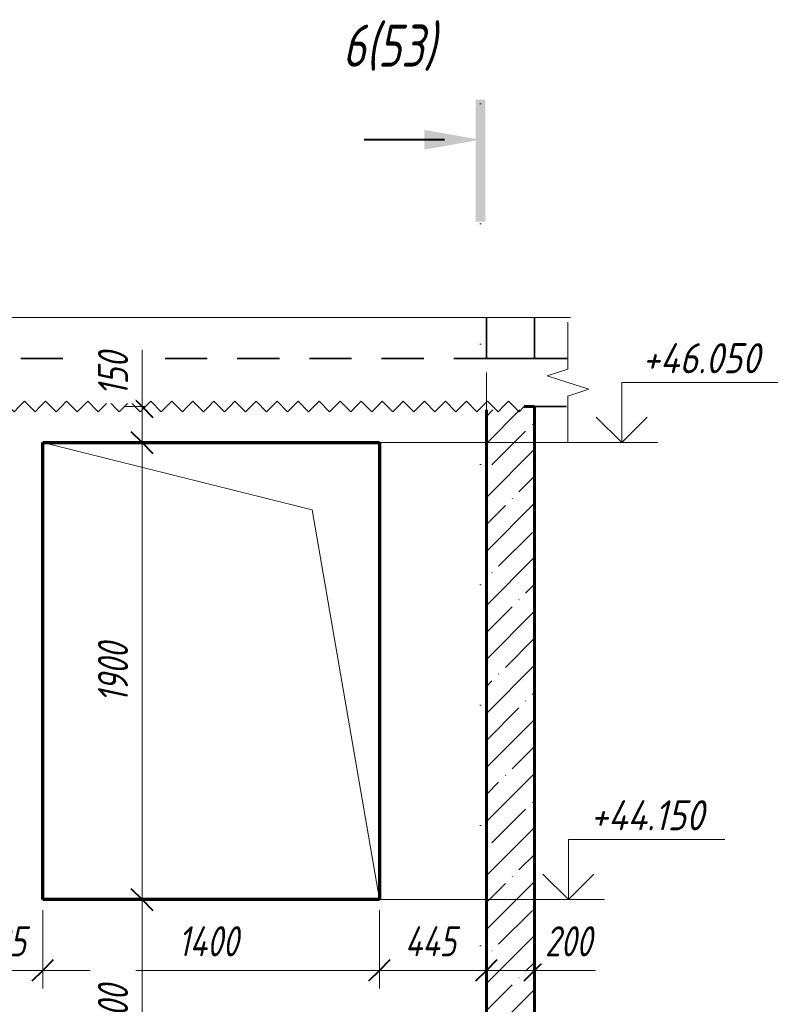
# Model space of a CAD drawing. Header units: millimetres. Extents: x -16800 to 60840, y 40904 to 48090.
# Tile 6 of 19: x 101 to 3297, y 43715 to 47808. Entities that reach past the tile are written whole.
import ezdxf

# ---------------------------------------------------------------- set-up
doc = ezdxf.new("R2010")
doc.units = ezdxf.units.MM
for name, pattern in [('01 Штриховая _4 мм_', [300, 175, -125]), ('ADSK_Линия разреза', [1000, 0, -500, 0, -500]), ('ADSK_Линия сетки', [1250, 1000, -125, 0, -125]), ('ADSK_Невидимые', [250, 150, -100]), ('ADSK_Пунктирная_п5', [250, 0, -250])]:
    doc.linetypes.add(name, pattern=pattern)
for name, color, linetype, lineweight in [('A-____-____-DIMS', 211, 'Continuous', 9), ('A-____-____-DIMS-50', 211, 'Continuous', 9), ('A-____-NOTE-TEXT', 131, 'Continuous', 20), ('A-DETL-GENF-HDLN', 90, 'ADSK_Невидимые', 20), ('A-DETL-GENF-OTLN', 92, 'Continuous', 20), ('A-FLOR-____-MCUT', 192, 'Continuous', 50), ('A-GLAZ-____-OTLN', 151, 'Continuous', 20), ('A-WALL-____-MCUT', 113, 'Continuous', 50), ('A-WALL-____-OTLN', 113, 'Continuous', 20), ('A-WALL-____-PATT', 111, 'Continuous', 50), ('G-____-____-DIMS', 111, 'Continuous', 9), ('G-____-____-SYMB', 111, 'ADSK_Пунктирная_п5', 20), ('S-GRID-____-OTLN', 1, 'Continuous', 9)]:
    doc.layers.add(name, color=color, linetype=linetype, lineweight=lineweight)
doc.styles.add('GOST Common_I_1', font='GOST Common Italic.ttf', dxfattribs={"width": 0.8, "height": 125})
doc.styles.add('GOST Common_I_2', font='GOST Common Italic.ttf', dxfattribs={"width": 0.9, "height": 125})
doc.styles.add('GOST Common_I_3', font='GOST Common Italic.ttf', dxfattribs={"width": 0.8, "height": 175})
doc.dimstyles.new('ADSK_Округление_5мм__Узкий_', dxfattribs={"dimscale": 304.8, "dimtxt": 0.412449, "dimasz": 0.295276, "dimexe": 0.246063, "dimexo": 0.000538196, "dimgap": 0.065617, "dimtad": 1, "dimdec": 0, "dimlfac": 304.8, "dimrnd": 5, "dimdsep": 46, "dimtxsty": 'GOST Common_I_1', "dimblk1": 'OBLIQUE', "dimblk2": 'OBLIQUE', "dimsah": 1, "dimcen": 0.09, "dimdle": 0.246063, "dimazin": 0, "dimtfac": 1, "dimtdec": 4, "dimtix": 1, "dimtmove": 0, "dimatfit": 3, "dimfxl": 1, "dimtvp": 1, "dimtfill": 1, "dimtolj": 1, "dimtzin": 0, "dimlwd": 20, "dimlwe": 20, "dimarcsym": 2})
doc.dimstyles.new('ADSK_Округление_5мм__Узкий__1', dxfattribs={"dimscale": 304.8, "dimtxt": 0.412449, "dimasz": 0.295276, "dimexe": 0.246063, "dimexo": 0.000538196, "dimgap": 0.065617, "dimtad": 1, "dimdec": 0, "dimlfac": 304.8, "dimrnd": 5, "dimdsep": 46, "dimtxsty": 'GOST Common_I_1', "dimblk1": 'OBLIQUE', "dimblk2": 'OBLIQUE', "dimsah": 1, "dimcen": 0.09, "dimdle": 0.246063, "dimazin": 0, "dimtfac": 1, "dimtdec": 4, "dimtix": 1, "dimtmove": 1, "dimatfit": 3, "dimfxl": 1, "dimtvp": 1, "dimtfill": 1, "dimtolj": 1, "dimtzin": 0, "dimlwd": 20, "dimlwe": 20, "dimarcsym": 2})

# ---------------------------------------------------------------- blocks, each defined once
blk = doc.blocks.new('ADSK_Окно_ПроемПрямоугольный - ADSK_Окно_ПроемПрямоугольный-V1-КЖ1_Р_ВЭ15_Опалубка_2')
at = {"layer": 'A-DETL-GENF-HDLN'}
for p, q in [((34135, 46050), (32735, 46050)), ((32735, 46050), (32735, 44150)), ((34135, 44150), (34135, 46050)), ((32735, 44150), (34135, 44150))]:
    blk.add_line(p, q, dxfattribs=at)
at = {"layer": 'A-DETL-GENF-OTLN'}
for p, q in [((33855, 45770), (32735, 46050)), ((34135, 44150), (33855, 45770))]:
    blk.add_line(p, q, dxfattribs=at)
blk = doc.blocks.new('ADSK_Обрыв_Линия - ADSK_Обрыв_линия-1421234-КЖ1_Р_ВЭ15_Опалубка_2')
at = {"layer": 'A-DETL-GENF-OTLN'}
blk.add_line((31160.8, 46570), (34779, 46570), dxfattribs=at)
blk = doc.blocks.new('ADSK_Обрыв_Линия - ADSK_Обрыв_линия-1072157-КЖ1_Р_ВЭ15_Опалубка_2')
at = {"layer": 'A-DETL-GENF-OTLN'}
for p, q in [((26853.8, 43206.3), (26853.8, 43250)), ((26853.8, 43050), (26853.8, 43095))]:
    blk.add_line(p, q, dxfattribs=at)
blk = doc.blocks.new('Последовательность узлов - 3мм масшт 15-V4-КЖ1_Р_ВЭ15_Опалубка_2')
at = {"layer": 'A-DETL-GENF-OTLN'}
for p, q in [((32200, 46200), (32221.9, 46221.9)), ((32265.6, 46178.1), (32221.9, 46221.9)), ((32287.5, 46200), (32309.4, 46221.9)), ((32353.1, 46178.1), (32309.4, 46221.9)), ((32375, 46200), (32396.9, 46221.9)), ((32440.6, 46178.1), (32396.9, 46221.9)), ((32462.5, 46200), (32484.4, 46221.9)), ((32528.1, 46178.1), (32484.4, 46221.9)), ((32550, 46200), (32571.9, 46221.9)), ((32615.6, 46178.1), (32571.9, 46221.9)), ((32637.5, 46200), (32659.4, 46221.9)), ((32703.1, 46178.1), (32659.4, 46221.9)), ((32725, 46200), (32746.9, 46221.9)), ((32790.6, 46178.1), (32746.9, 46221.9)), ((32812.5, 46200), (32834.4, 46221.9)), ((32878.1, 46178.1), (32834.4, 46221.9)), ((32900, 46200), (32921.9, 46221.9)), ((32965.6, 46178.1), (32921.9, 46221.9)), ((32987.5, 46200), (33009.4, 46221.9)), ((33053.1, 46178.1), (33009.4, 46221.9)), ((33075, 46200), (33096.9, 46221.9)), ((33140.6, 46178.1), (33096.9, 46221.9)), ((33162.5, 46200), (33184.4, 46221.9)), ((33228.1, 46178.1), (33184.4, 46221.9)), ((33250, 46200), (33271.9, 46221.9)), ((33315.6, 46178.1), (33271.9, 46221.9)), ((33337.5, 46200), (33359.4, 46221.9)), ((33403.1, 46178.1), (33359.4, 46221.9)), ((33425, 46200), (33446.9, 46221.9)), ((33490.6, 46178.1), (33446.9, 46221.9)), ((33512.5, 46200), (33534.4, 46221.9)), ((33578.1, 46178.1), (33534.4, 46221.9)), ((33600, 46200), (33621.9, 46221.9)), ((33665.6, 46178.1), (33621.9, 46221.9)), ((33687.5, 46200), (33709.4, 46221.9)), ((33753.1, 46178.1), (33709.4, 46221.9)), ((33775, 46200), (33796.9, 46221.9)), ((33840.6, 46178.1), (33796.9, 46221.9)), ((33862.5, 46200), (33884.4, 46221.9)), ((33928.1, 46178.1), (33884.4, 46221.9)), ((33950, 46200), (33971.9, 46221.9)), ((34015.6, 46178.1), (33971.9, 46221.9)), ((34037.5, 46200), (34059.4, 46221.9)), ((34103.1, 46178.1), (34059.4, 46221.9)), ((34125, 46200), (34146.9, 46221.9)), ((34190.6, 46178.1), (34146.9, 46221.9)), ((34212.5, 46200), (34234.4, 46221.9)), ((34278.1, 46178.1), (34234.4, 46221.9)), ((34300, 46200), (34321.9, 46221.9)), ((34365.6, 46178.1), (34321.9, 46221.9)), ((34387.5, 46200), (34409.4, 46221.9)), ((34453.1, 46178.1), (34409.4, 46221.9)), ((34475, 46200), (34496.9, 46221.9)), ((34540.6, 46178.1), (34496.9, 46221.9)), ((34562.5, 46200), (34584.4, 46221.9)), ((34628.1, 46178.1), (34584.4, 46221.9)), ((34650, 46200), (34671.9, 46221.9)), ((34715.6, 46178.1), (34671.9, 46221.9)), ((32287.5, 46200), (32265.6, 46178.1)), ((32375, 46200), (32353.1, 46178.1)), ((32462.5, 46200), (32440.6, 46178.1)), ((32550, 46200), (32528.1, 46178.1)), ((32637.5, 46200), (32615.6, 46178.1)), ((32725, 46200), (32703.1, 46178.1)), ((32812.5, 46200), (32790.6, 46178.1)), ((32900, 46200), (32878.1, 46178.1)), ((32987.5, 46200), (32965.6, 46178.1)), ((33075, 46200), (33053.1, 46178.1)), ((33162.5, 46200), (33140.6, 46178.1)), ((33250, 46200), (33228.1, 46178.1)), ((33337.5, 46200), (33315.6, 46178.1)), ((33425, 46200), (33403.1, 46178.1)), ((33512.5, 46200), (33490.6, 46178.1)), ((33600, 46200), (33578.1, 46178.1)), ((33687.5, 46200), (33665.6, 46178.1)), ((33775, 46200), (33753.1, 46178.1)), ((33862.5, 46200), (33840.6, 46178.1)), ((33950, 46200), (33928.1, 46178.1)), ((34037.5, 46200), (34015.6, 46178.1)), ((34125, 46200), (34103.1, 46178.1)), ((34212.5, 46200), (34190.6, 46178.1)), ((34300, 46200), (34278.1, 46178.1)), ((34387.5, 46200), (34365.6, 46178.1)), ((34475, 46200), (34453.1, 46178.1)), ((34562.5, 46200), (34540.6, 46178.1)), ((34650, 46200), (34628.1, 46178.1)), ((34737.5, 46200), (34715.6, 46178.1))]:
    blk.add_line(p, q, dxfattribs=at)
blk = doc.blocks.new('Разрез - Номер вида и Номер листа спереди_3_5 мм-6455-КЖ1_Р_ВЭ15_Опалубка_2')
at = {"layer": 'G-____-____-SYMB', "linetype": 'Continuous', "lineweight": 9}
for points in [[(27425.3, 46969), (27385.4, 46969), (27385.4, 47475.6), (27425.3, 47475.6)], [(27171.4, 47350.1), (27405.1, 47308.9), (27171.4, 47267.7)]]:
    blk.add_hatch(color=256, dxfattribs=at).paths.add_polyline_path(points)
at = {"layer": 'G-____-____-SYMB', "linetype": 'Continuous', "lineweight": 40}
blk.add_line((27255.1, 47308.9), (26921.9, 47308.9), dxfattribs=at)
blk = doc.blocks.new('DIMBLOCK17-КЖ1_Р_ВЭ15_Опалубка_2')
at = {"layer": 'A-____-____-DIMS-50', "lineweight": 20}
for p, q in [((196.8, 43856.1), (196.8, 44105.6)), ((-138.2, 43856.1), (-138.2, 43869.7)), ((-138.2, 43856.1), (196.8, 43856.1)), ((-138.2, 43856.1), (-138.2, 43781.1)), ((196.8, 43856.1), (196.8, 43781.1))]:
    blk.add_line(p, q, dxfattribs=at)
at = {"layer": 'A-____-____-DIMS-50', "lineweight": 40}
for p, q in [((-138.2, 43856.1), (-93.2, 43901.1)), ((196.8, 43856.1), (241.8, 43901.1)), ((-138.2, 43856.1), (-183.2, 43811.1)), ((196.8, 43856.1), (151.8, 43811.1))]:
    blk.add_line(p, q, dxfattribs=at)
at = {"layer": 'A-____-____-DIMS-50', "color": 0, "lineweight": 20, "insert": (-76.1, 44039.4), "char_height": 125, "width": 253.133, "attachment_point": 1, "line_spacing_factor": 1.022761, "style": 'GOST Common_I_1', "bg_fill": 3, "box_fill_scale": 1.25, "bg_fill_color": 256, "bg_fill_true_color": 13158600, "bg_fill_transparency": 0}
blk.add_mtext('335', dxfattribs=at)
blk = doc.blocks.new('_Oblique')
at = {"color": 0, "linetype": 'ByBlock', "lineweight": -2}
blk.add_line((-0.5, -0.5), (0.5, 0.5), dxfattribs=at)
blk = doc.blocks.new('DIMBLOCK18-КЖ1_Р_ВЭ15_Опалубка_2')
at = {"layer": 'A-____-____-DIMS-50', "lineweight": 20}
for p, q in [((196.8, 43856.1), (196.8, 44105.6)), ((1596.8, 43856.1), (1596.8, 44105.6)), ((196.8, 43856.1), (1596.8, 43856.1)), ((196.8, 43856.1), (196.8, 43781.1)), ((1596.8, 43856.1), (1596.8, 43781.1))]:
    blk.add_line(p, q, dxfattribs=at)
at = {"layer": 'A-____-____-DIMS-50', "lineweight": 40}
for p, q in [((196.8, 43856.1), (241.8, 43901.1)), ((1596.8, 43856.1), (1641.8, 43901.1)), ((196.8, 43856.1), (151.8, 43811.1)), ((1596.8, 43856.1), (1551.8, 43811.1))]:
    blk.add_line(p, q, dxfattribs=at)
at = {"layer": 'A-____-____-DIMS-50', "color": 0, "lineweight": 20, "insert": (760.5, 44039.4), "char_height": 125, "width": 327.284, "attachment_point": 1, "line_spacing_factor": 1.022761, "style": 'GOST Common_I_1', "bg_fill": 3, "box_fill_scale": 1.25, "bg_fill_color": 256, "bg_fill_true_color": 13158600, "bg_fill_transparency": 0}
blk.add_mtext('1400', dxfattribs=at)
blk = doc.blocks.new('DIMBLOCK19-КЖ1_Р_ВЭ15_Опалубка_2')
at = {"layer": 'A-____-____-DIMS-50', "lineweight": 20}
for p, q in [((1596.8, 43856.1), (1596.8, 44105.6)), ((1596.8, 43856.1), (2041.8, 43856.1)), ((1596.8, 43856.1), (1596.8, 43781.1)), ((2041.8, 43856.1), (2041.8, 43869.7)), ((2041.8, 43856.1), (2041.8, 43781.1))]:
    blk.add_line(p, q, dxfattribs=at)
at = {"layer": 'A-____-____-DIMS-50', "lineweight": 40}
for p, q in [((1596.8, 43856.1), (1641.8, 43901.1)), ((2041.8, 43856.1), (2086.8, 43901.1)), ((1596.8, 43856.1), (1551.8, 43811.1)), ((2041.8, 43856.1), (1996.8, 43811.1))]:
    blk.add_line(p, q, dxfattribs=at)
at = {"layer": 'A-____-____-DIMS-50', "color": 0, "lineweight": 20, "insert": (1703.2, 44039.4), "char_height": 125, "width": 278.702, "attachment_point": 1, "line_spacing_factor": 1.022761, "style": 'GOST Common_I_1', "bg_fill": 3, "box_fill_scale": 1.25, "bg_fill_color": 256, "bg_fill_true_color": 13158600, "bg_fill_transparency": 0}
blk.add_mtext('445', dxfattribs=at)
blk = doc.blocks.new('DIMBLOCK20-КЖ1_Р_ВЭ15_Опалубка_2')
at = {"layer": 'A-____-____-DIMS-50', "lineweight": 40}
for p, q in [((2041.8, 43856.1), (2086.8, 43901.1)), ((2241.8, 43856.1), (2286.8, 43901.1)), ((2041.8, 43856.1), (1996.8, 43811.1)), ((2241.8, 43856.1), (2196.8, 43811.1))]:
    blk.add_line(p, q, dxfattribs=at)
at = {"layer": 'A-____-____-DIMS-50', "lineweight": 20}
for p, q in [((2041.8, 43856.1), (2041.8, 43869.7)), ((2041.8, 43856.1), (2316.8, 43856.1)), ((2041.8, 43856.1), (2041.8, 43781.1)), ((2259.9, 43856.1), (2141.8, 43856.1)), ((2241.8, 43856.1), (2241.8, 43869.7)), ((2241.8, 43856.1), (2241.8, 43781.1)), ((2495.8, 43856.1), (2259.9, 43856.1))]:
    blk.add_line(p, q, dxfattribs=at)
at = {"layer": 'A-____-____-DIMS-50', "color": 0, "lineweight": 20, "insert": (2284.9, 44039.4), "char_height": 125, "width": 253.133, "attachment_point": 1, "line_spacing_factor": 1.022761, "style": 'GOST Common_I_1', "bg_fill": 3, "box_fill_scale": 1.25, "bg_fill_color": 256, "bg_fill_true_color": 13158600, "bg_fill_transparency": 0}
blk.add_mtext('200', dxfattribs=at)
blk = doc.blocks.new('DIMBLOCK26-КЖ1_Р_ВЭ15_Опалубка_2')
at = {"layer": 'A-____-____-DIMS-50', "lineweight": 20}
for p, q in [((609.8, 46435.8), (609.8, 46219)), ((609.8, 46275), (609.8, 46050)), ((609.8, 46219), (609.8, 46125)), ((609.8, 46200), (534.8, 46200)), ((609.8, 46200), (623.5, 46200)), ((609.8, 46050), (534.8, 46050)), ((609.8, 46050), (623.5, 46050))]:
    blk.add_line(p, q, dxfattribs=at)
at = {"layer": 'A-____-____-DIMS-50', "lineweight": 40}
for p, q in [((609.8, 46200), (564.8, 46245)), ((609.8, 46200), (654.8, 46155)), ((609.8, 46050), (564.8, 46095)), ((609.8, 46050), (654.8, 46005))]:
    blk.add_line(p, q, dxfattribs=at)
at = {"layer": 'A-____-____-DIMS-50', "color": 0, "lineweight": 20, "insert": (426.5, 46244), "char_height": 125, "width": 230.121, "attachment_point": 1, "rotation": 90, "line_spacing_factor": 1.022761, "style": 'GOST Common_I_1', "bg_fill": 3, "box_fill_scale": 1.25, "bg_fill_color": 256, "bg_fill_true_color": 13158600, "bg_fill_transparency": 0}
blk.add_mtext('150', dxfattribs=at)
blk = doc.blocks.new('DIMBLOCK27-КЖ1_Р_ВЭ15_Опалубка_2')
at = {"layer": 'A-____-____-DIMS-50', "lineweight": 40}
for p, q in [((609.8, 46050), (564.8, 46095)), ((609.8, 46050), (654.8, 46005)), ((609.8, 44150), (564.8, 44195)), ((609.8, 44150), (654.8, 44105))]:
    blk.add_line(p, q, dxfattribs=at)
at = {"layer": 'A-____-____-DIMS-50', "lineweight": 20}
for p, q in [((609.8, 46050), (534.8, 46050)), ((609.8, 46050), (609.8, 44150)), ((609.8, 46050), (623.5, 46050)), ((609.8, 44150), (534.8, 44150)), ((609.8, 44150), (623.5, 44150))]:
    blk.add_line(p, q, dxfattribs=at)
at = {"layer": 'A-____-____-DIMS-50', "color": 0, "lineweight": 20, "insert": (426.5, 44969), "char_height": 125, "width": 314.499, "attachment_point": 1, "rotation": 90, "line_spacing_factor": 1.022761, "style": 'GOST Common_I_1', "bg_fill": 3, "box_fill_scale": 1.25, "bg_fill_color": 256, "bg_fill_true_color": 13158600, "bg_fill_transparency": 0}
blk.add_mtext('1900', dxfattribs=at)
blk = doc.blocks.new('DIMBLOCK28-КЖ1_Р_ВЭ15_Опалубка_2')
at = {"layer": 'A-____-____-DIMS-50', "lineweight": 40}
for p, q in [((609.8, 44150), (564.8, 44195)), ((609.8, 44150), (654.8, 44105)), ((609.8, 43250), (564.8, 43295)), ((609.8, 43250), (654.8, 43205))]:
    blk.add_line(p, q, dxfattribs=at)
at = {"layer": 'A-____-____-DIMS-50', "lineweight": 20}
for p, q in [((609.8, 44150), (534.8, 44150)), ((609.8, 44150), (609.8, 43175)), ((609.8, 44150), (623.5, 44150)), ((609.8, 43250), (534.8, 43250)), ((609.8, 43250), (623.5, 43250))]:
    blk.add_line(p, q, dxfattribs=at)
at = {"layer": 'A-____-____-DIMS-50', "color": 0, "lineweight": 20, "insert": (426.5, 43594.5), "char_height": 125, "width": 253.133, "attachment_point": 1, "rotation": 90, "line_spacing_factor": 1.022761, "style": 'GOST Common_I_1', "bg_fill": 3, "box_fill_scale": 1.25, "bg_fill_color": 256, "bg_fill_true_color": 13158600, "bg_fill_transparency": 0}
blk.add_mtext('900', dxfattribs=at)
blk = doc.blocks.new('Высотные отметки - Стрелка вверх-6399-КЖ1_Р_ВЭ15_Опалубка_2')
at = {"layer": 'A-____-NOTE-TEXT'}
for p, q in [((26555.6, 43500), (25905.6, 43500)), ((26555.6, 43250), (26555.6, 43500)), ((26555.6, 43250), (26449.5, 43356.1)), ((26555.6, 43250), (26661.7, 43356.1)), ((26705.6, 43250), (26405.6, 43250))]:
    blk.add_line(p, q, dxfattribs=at)

msp = doc.modelspace()

# ---------------------------------------------------------------- hatches: boundary and pattern name
at = {"layer": 'A-WALL-____-PATT', "lineweight": 9}
h = msp.add_hatch(dxfattribs=at)
h.set_pattern_fill('FP_1', color=256, style=0, pattern_type=2)
h.set_pattern_definition([(45, (-34894.86, 65910), (-112.2532, 112.2532), []), (45, (-34782.61, 65910), (-112.2532, 112.2532), [198.438, -39.688, 1.676, -38.011])])
h.paths.add_polyline_path([(2241.8428, 43250), (2241.8428, 46200), (2199.3424, 46200), (2199.3424, 46186), (2041.8428, 46186), (2041.8428, 43250)])

# ---------------------------------------------------------------- linework, layer by layer
at = {"layer": 'A-____-NOTE-TEXT'}
for p, q in [((2240.8899, 46570), (2390.8899, 46570)), ((2380.8899, 46400), (2380.8899, 46550)), ((2380.8899, 46355), (2294.2874, 46327.5)), ((2380.8899, 46300), (2294.2874, 46327.5)), ((2467.5401, 46271.8457), (2380.8899, 46300)), ((2380.8899, 46243.6913), (2467.5401, 46271.8457)), ((2380.8899, 46200), (2380.8899, 46050))]:
    msp.add_line(p, q, dxfattribs=at)
at = {"layer": 'A-FLOR-____-MCUT', "linetype": '01 Штриховая _4 мм_', "lineweight": 35}
for p, q in [((2380.8899, 46400), (-324.1576, 46400)), ((2199.3424, 46200), (2380.8899, 46200))]:
    msp.add_line(p, q, dxfattribs=at)
at = {"layer": 'A-WALL-____-MCUT', "linetype": '01 Штриховая _4 мм_', "lineweight": 35}
for p, q in [((2041.8428, 46570), (2041.8428, 46400)), ((2241.8428, 46400), (2241.8428, 46570)), ((2041.8428, 46400), (2241.8428, 46400))]:
    msp.add_line(p, q, dxfattribs=at)
at = {"layer": 'A-WALL-____-MCUT', "lineweight": 60}
for p, q in [((2041.8428, 46186), (2041.8428, 43250)), ((2241.8428, 46200), (2199.3424, 46200)), ((2241.8428, 43250), (2241.8428, 46200))]:
    msp.add_line(p, q, dxfattribs=at)
at = {"layer": 'A-WALL-____-OTLN', "lineweight": 70}
for p, q in [((196.8428, 46050), (1596.8428, 46050)), ((196.8428, 44150), (196.8428, 46050)), ((1596.8428, 46050), (1596.8428, 44150)), ((1596.8428, 44150), (196.8428, 44150))]:
    msp.add_line(p, q, dxfattribs=at)
at = {"layer": 'G-____-____-DIMS', "lineweight": 20}
msp.add_line((1596.8428, 46050), (2604.1871, 46050), dxfattribs=at)
at = {"layer": 'G-____-____-SYMB', "linetype": 'ADSK_Линия разреза'}
msp.add_line((2016.9495, 47458.9189), (2016.9495, 41997.4741), dxfattribs=at)
at = {"layer": 'S-GRID-____-OTLN', "linetype": 'ADSK_Линия сетки'}
msp.add_line((2041.8428, 41590.6389), (2041.8428, 46570), dxfattribs=at)

# ---------------------------------------------------------------- block references
at = {"layer": 'A-____-NOTE-TEXT', "extrusion": (0, 0, -1)}
for p in [(-29159.8004, 2800), (-28938.2859, 900)]:
    msp.add_blockref('Высотные отметки - Стрелка вверх-6399-КЖ1_Р_ВЭ15_Опалубка_2', p, dxfattribs=at)
at = {"layer": 'A-DETL-GENF-OTLN'}
for name in ['ADSK_Обрыв_Линия - ADSK_Обрыв_линия-1421234-КЖ1_Р_ВЭ15_Опалубка_2', 'Последовательность узлов - 3мм масшт 15-V4-КЖ1_Р_ВЭ15_Опалубка_2']:
    msp.add_blockref(name, (-32538.1572, 0), dxfattribs=at)
at = {"layer": 'A-DETL-GENF-OTLN', "rotation": 180}
msp.add_blockref('ADSK_Обрыв_Линия - ADSK_Обрыв_линия-1072157-КЖ1_Р_ВЭ15_Опалубка_2', (29234.6582, 89450), dxfattribs=at)
at = {"layer": 'A-GLAZ-____-OTLN'}
msp.add_blockref('ADSK_Окно_ПроемПрямоугольный - ADSK_Окно_ПроемПрямоугольный-V1-КЖ1_Р_ВЭ15_Опалубка_2', (-32538.1572, 0), dxfattribs=at)
at = {"layer": 'G-____-____-SYMB', "linetype": 'Continuous', "lineweight": 40}
msp.add_blockref('Разрез - Номер вида и Номер листа спереди_3_5 мм-6455-КЖ1_Р_ВЭ15_Опалубка_2', (-25388.1572, 0), dxfattribs=at)

# ---------------------------------------------------------------- texts
at = {"layer": 'G-____-____-DIMS', "lineweight": 20, "char_height": 125, "attachment_point": 1, "line_spacing_factor": 1.022761, "style": 'GOST Common_I_2', "bg_fill": 3, "box_fill_scale": 1.25, "bg_fill_color": 256, "bg_fill_true_color": 13158600, "bg_fill_transparency": 0}
for s, insert, width in [('+46.050', (2690.193, 46463.3535), 633.585746), ('+44.150', (2474.3355, 44563.3535), 620.008909)]:
    msp.add_mtext(s, dxfattribs=dict(at, insert=insert, width=width))
at = {"layer": 'G-____-____-SYMB', "linetype": 'Continuous', "lineweight": 9, "insert": (1443.8497, 47787.7572), "char_height": 175, "width": 516.28675, "attachment_point": 1, "style": 'GOST Common_I_3'}
msp.add_mtext('6(53)', dxfattribs=at)

# ---------------------------------------------------------------- next in the draw order: dimensions: what is measured, and where the dimension line sits
at = {"layer": 'A-____-____-DIMS', "lineweight": 20}
dim = msp.add_linear_dim(base=(609.8473, 46050), p1=(673.4869, 46200), p2=(673.4869, 46050), angle=90, dimstyle='ADSK_Округление_5мм__Узкий__1', override={"dimpost": '<>', "dimfxl": 150}, dxfattribs=at)
dim.commit()
dim.dimension.update_dxf_attribs({"geometry": 'DIMBLOCK26-КЖ1_Р_ВЭ15_Опалубка_2', "text_midpoint": (509.8271, 46359.0846), "dimtype": 160, "text_rotation": 90})
dim = msp.add_linear_dim(base=(196.8428, 43856.0618), p1=(-138.1576, 43919.7014), p2=(196.8428, 44155.6059), dimstyle='ADSK_Округление_5мм__Узкий_', override={"dimpost": '<>', "dimfxl": 409.726998}, dxfattribs=at)
dim.commit()
dim.dimension.update_dxf_attribs({"geometry": 'DIMBLOCK17-КЖ1_Р_ВЭ15_Опалубка_2', "text_midpoint": (29.3426, 43938.5618)})

# ---------------------------------------------------------------- next in the draw order: dimensions: what is measured, and where the dimension line sits
dim = msp.add_linear_dim(base=(1596.8428, 43856.0618), p1=(196.8428, 44155.6059), p2=(1596.8428, 44155.6059), dimstyle='ADSK_Округление_5мм__Узкий_', override={"dimpost": '<>', "dimfxl": 1400}, dxfattribs=at)
dim.commit()
dim.dimension.update_dxf_attribs({"geometry": 'DIMBLOCK18-КЖ1_Р_ВЭ15_Опалубка_2', "text_midpoint": (896.8428, 43939.3667)})

# ---------------------------------------------------------------- next in the draw order: dimensions: what is measured, and where the dimension line sits
dim = msp.add_linear_dim(base=(609.8473, 44150), p1=(673.4869, 46050), p2=(673.4869, 44150), angle=90, dimstyle='ADSK_Округление_5мм__Узкий_', override={"dimpost": '<>', "dimfxl": 1900}, dxfattribs=at)
dim.commit()
dim.dimension.update_dxf_attribs({"geometry": 'DIMBLOCK27-КЖ1_Р_ВЭ15_Опалубка_2', "text_midpoint": (526.5424, 45100)})
dim = msp.add_linear_dim(base=(2041.8428, 43856.0618), p1=(1596.8428, 44155.6059), p2=(2041.8428, 43919.7014), dimstyle='ADSK_Округление_5мм__Узкий_', override={"dimpost": '<>', "dimfxl": 503.662529}, dxfattribs=at)
dim.commit()
dim.dimension.update_dxf_attribs({"geometry": 'DIMBLOCK19-КЖ1_Р_ВЭ15_Опалубка_2', "text_midpoint": (1819.3428, 43938.5618)})

# ---------------------------------------------------------------- next in the draw order: linework, layer by layer
at = {"layer": 'G-____-____-DIMS', "lineweight": 20}
msp.add_line((1596.8428, 44150), (2382.6726, 44150), dxfattribs=at)

# ---------------------------------------------------------------- next in the draw order: dimensions: what is measured, and where the dimension line sits
at = {"layer": 'A-____-____-DIMS', "lineweight": 20}
dim = msp.add_linear_dim(base=(609.8473, 43250), p1=(673.4869, 44150), p2=(673.4869, 43250), angle=90, dimstyle='ADSK_Округление_5мм__Узкий_', override={"dimpost": '<>', "dimfxl": 900}, dxfattribs=at)
dim.commit()
dim.dimension.update_dxf_attribs({"geometry": 'DIMBLOCK28-КЖ1_Р_ВЭ15_Опалубка_2', "text_midpoint": (526.5424, 43700)})
dim = msp.add_linear_dim(base=(2241.8428, 43856.0618), p1=(2041.8428, 43919.7014), p2=(2241.8428, 43919.7014), dimstyle='ADSK_Округление_5мм__Узкий__1', override={"dimpost": '<>', "dimfxl": 200}, dxfattribs=at)
dim.commit()
dim.dimension.update_dxf_attribs({"geometry": 'DIMBLOCK20-КЖ1_Р_ВЭ15_Опалубка_2', "text_midpoint": (2411.4373, 43956.082), "dimtype": 160})

doc.saveas('drawing.dxf')
